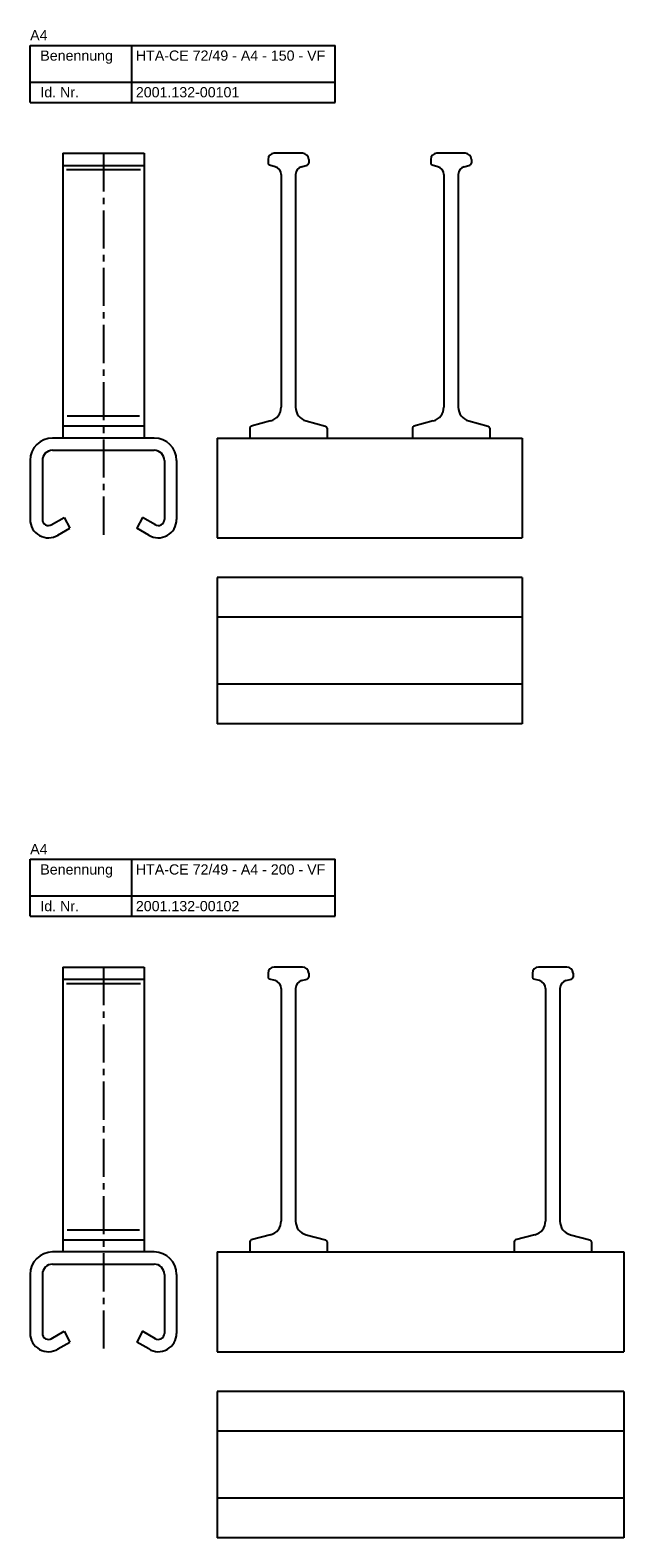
# Model space of a CAD drawing. Header units: millimetres. Extents: x 2523 to 3665, y -378 to 2763.
# Tile 5 of 5: x 2523 to 2815, y 2022 to 2763. Entities that reach past the tile are written whole.
import ezdxf

# ---------------------------------------------------------------- set-up
doc = ezdxf.new("R2010")
doc.units = ezdxf.units.MM
doc.linetypes.add('MITTE2', pattern=[1.125, 0.75, -0.125, 0.125, -0.125])
doc.layers.add('HALFEN', color=2, linetype='CONTINUOUS')
doc.styles.add('ARIAL50', font='arial.ttf', dxfattribs={"height": 5})

msp = doc.modelspace()

# ---------------------------------------------------------------- linework, layer by layer
at = {"layer": 'HALFEN'}
for p, q in [((2523.5, 2755.25), (2673.5, 2755.25)), ((2523.5, 2727.25), (2523.5, 2755.25)), ((2573.5, 2727.25), (2573.5, 2755.25)), ((2673.5, 2727.25), (2673.5, 2755.25)), ((2523.5, 2737.25), (2673.5, 2737.25)), ((2523.5, 2727.25), (2673.5, 2727.25)), ((2539.5, 2702.25), (2579.5, 2702.25)), ((2539.5, 2702.25), (2539.5, 2562.25)), ((2579.5, 2702.25), (2579.5, 2562.25)), ((2640.5, 2699.25), (2640.5, 2697.32)), ((2657.5, 2702.25), (2643.5, 2702.25)), ((2660.5, 2699.25), (2660.5, 2697.32)), ((2720.5, 2699.25), (2720.5, 2697.32)), ((2737.5, 2702.25), (2723.5, 2702.25)), ((2740.5, 2699.25), (2740.5, 2697.32)), ((2539.5, 2696.25), (2579.5, 2696.25)), ((2643.98, 2695.62), (2641.24, 2696.35)), ((2646.95, 2691.75), (2646.95, 2577.46)), ((2654.05, 2691.75), (2654.05, 2577.46)), ((2657.01, 2695.62), (2659.75, 2696.35)), ((2723.98, 2695.62), (2721.24, 2696.35)), ((2726.95, 2691.75), (2726.95, 2577.46)), ((2734.05, 2691.75), (2734.05, 2577.46)), ((2737.01, 2695.62), (2739.75, 2696.35)), ((2539.5, 2568.25), (2579.5, 2568.25)), ((2631.5, 2567.18), (2631.5, 2562.25)), ((2641.76, 2570.7), (2632.24, 2568.15)), ((2659.23, 2570.7), (2668.75, 2568.15)), ((2669.5, 2567.18), (2669.5, 2562.25)), ((2711.5, 2567.18), (2711.5, 2562.25)), ((2721.76, 2570.7), (2712.24, 2568.15)), ((2739.23, 2570.7), (2748.75, 2568.15)), ((2749.5, 2567.18), (2749.5, 2562.25)), ((2584.5, 2562.25), (2534.5, 2562.25)), ((2615.5, 2562.25), (2765.5, 2562.25)), ((2615.5, 2562.25), (2615.5, 2513.25)), ((2765.5, 2562.25), (2765.5, 2513.25)), ((2523.5, 2551.25), (2523.5, 2548.58)), ((2529.5, 2551.25), (2529.5, 2522.25)), ((2534.5, 2556.25), (2584.5, 2556.25)), ((2589.5, 2551.25), (2589.5, 2522.25)), ((2595.5, 2551.25), (2595.5, 2548.58)), ((2523.5, 2548.58), (2523.5, 2522.25)), ((2595.5, 2548.58), (2595.5, 2522.25)), ((2533.88, 2519.59), (2540.22, 2523.25)), ((2540.22, 2523.25), (2543, 2517.92)), ((2578.77, 2523.25), (2576, 2517.92)), ((2585.11, 2519.59), (2578.77, 2523.25)), ((2537.2, 2514.58), (2543, 2517.92)), ((2581.8, 2514.58), (2576, 2517.92)), ((2615.5, 2513.25), (2765.5, 2513.25)), ((2765.5, 2493.75), (2615.5, 2493.75)), ((2615.5, 2493.75), (2615.5, 2421.75)), ((2765.5, 2493.75), (2765.5, 2421.75)), ((2765.5, 2474.25), (2615.5, 2474.25)), ((2765.5, 2441.25), (2615.5, 2441.25)), ((2765.5, 2421.75), (2615.5, 2421.75)), ((2523.5, 2355.25), (2673.5, 2355.25)), ((2523.5, 2327.25), (2523.5, 2355.25)), ((2573.5, 2327.25), (2573.5, 2355.25)), ((2673.5, 2327.25), (2673.5, 2355.25)), ((2523.5, 2337.25), (2673.5, 2337.25)), ((2523.5, 2327.25), (2673.5, 2327.25)), ((2539.5, 2302.25), (2579.5, 2302.25)), ((2539.5, 2302.25), (2539.5, 2162.25)), ((2579.5, 2302.25), (2579.5, 2162.25)), ((2640.5, 2299.25), (2640.5, 2297.32)), ((2657.5, 2302.25), (2643.5, 2302.25)), ((2660.5, 2299.25), (2660.5, 2297.32)), ((2770.5, 2299.25), (2770.5, 2297.32)), ((2787.5, 2302.25), (2773.5, 2302.25)), ((2790.5, 2299.25), (2790.5, 2297.32)), ((2539.5, 2296.25), (2579.5, 2296.25)), ((2643.98, 2295.62), (2641.24, 2296.35)), ((2646.95, 2291.75), (2646.95, 2177.46)), ((2654.05, 2291.75), (2654.05, 2177.46)), ((2657.01, 2295.62), (2659.75, 2296.35)), ((2773.98, 2295.62), (2771.24, 2296.35)), ((2776.95, 2291.75), (2776.95, 2177.46)), ((2784.05, 2291.75), (2784.05, 2177.46)), ((2787.01, 2295.62), (2789.75, 2296.35)), ((2539.5, 2168.25), (2579.5, 2168.25)), ((2631.5, 2167.18), (2631.5, 2162.25)), ((2641.76, 2170.7), (2632.24, 2168.15)), ((2659.23, 2170.7), (2668.75, 2168.15)), ((2669.5, 2167.18), (2669.5, 2162.25)), ((2761.5, 2167.18), (2761.5, 2162.25)), ((2771.76, 2170.7), (2762.24, 2168.15)), ((2789.23, 2170.7), (2798.75, 2168.15)), ((2799.5, 2167.18), (2799.5, 2162.25)), ((2584.5, 2162.25), (2534.5, 2162.25)), ((2615.5, 2162.25), (2815.5, 2162.25)), ((2615.5, 2162.25), (2615.5, 2113.25)), ((2815.5, 2162.25), (2815.5, 2113.25)), ((2523.5, 2151.25), (2523.5, 2148.58)), ((2529.5, 2151.25), (2529.5, 2122.25)), ((2534.5, 2156.25), (2584.5, 2156.25)), ((2589.5, 2151.25), (2589.5, 2122.25)), ((2595.5, 2151.25), (2595.5, 2148.58)), ((2523.5, 2148.58), (2523.5, 2122.25)), ((2595.5, 2148.58), (2595.5, 2122.25)), ((2533.88, 2119.59), (2540.22, 2123.25)), ((2540.22, 2123.25), (2543, 2117.92)), ((2578.77, 2123.25), (2576, 2117.92)), ((2585.11, 2119.59), (2578.77, 2123.25)), ((2537.2, 2114.58), (2543, 2117.92)), ((2581.8, 2114.58), (2576, 2117.92)), ((2615.5, 2113.25), (2815.5, 2113.25)), ((2815.5, 2093.75), (2615.5, 2093.75)), ((2615.5, 2093.75), (2615.5, 2021.75)), ((2815.5, 2093.75), (2815.5, 2021.75)), ((2815.5, 2074.25), (2615.5, 2074.25)), ((2815.5, 2041.25), (2615.5, 2041.25)), ((2815.5, 2021.75), (2615.5, 2021.75))]:
    msp.add_line(p, q, dxfattribs=at)
at = {"layer": 'HALFEN', "color": 1, "linetype": 'MITTE2', "ltscale": 25}
for p, q in [((2559.5, 2702.25), (2559.5, 2513.25)), ((2559.5, 2302.25), (2559.5, 2113.25))]:
    msp.add_line(p, q, dxfattribs=at)
at = {"layer": 'HALFEN', "color": 1}
for p, q in [((2541.32, 2694.25), (2577.79, 2694.25)), ((2541.68, 2573.2), (2577.31, 2573.2)), ((2541.32, 2294.25), (2577.79, 2294.25)), ((2541.68, 2173.2), (2577.31, 2173.2))]:
    msp.add_line(p, q, dxfattribs=at)
at = {"layer": 'HALFEN'}
for centre, radius, start, end in [((2643.5, 2699.25), 3, 90, 180), ((2641.5, 2697.32), 1, 180, 255), ((2657.5, 2699.25), 3, 0, 90), ((2659.5, 2697.32), 1, 285, 0), ((2723.5, 2699.25), 3, 90, 180), ((2721.5, 2697.32), 1, 180, 255), ((2737.5, 2699.25), 3, 0, 90), ((2739.5, 2697.32), 1, 285, 0), ((2642.95, 2691.75), 4, 0, 75), ((2658.05, 2691.75), 4, 105, 180), ((2722.95, 2691.75), 4, 0, 75), ((2738.05, 2691.75), 4, 105, 180), ((2639.95, 2577.46), 7, 285, 0), ((2661.05, 2577.46), 7, 180, 255), ((2719.95, 2577.46), 7, 285, 0), ((2741.05, 2577.46), 7, 180, 255), ((2632.5, 2567.18), 1, 105, 180), ((2668.5, 2567.18), 1, 0, 75), ((2712.5, 2567.18), 1, 105, 180), ((2748.5, 2567.18), 1, 0, 75), ((2534.5, 2551.25), 11, 90, 180), ((2584.5, 2551.25), 11, 0, 90), ((2534.5, 2551.25), 5, 90, 180), ((2584.5, 2551.25), 5, 0, 90), ((2532.5, 2522.25), 9, 180, 301.486), ((2532.5, 2522.25), 3, 180, 302.57398), ((2586.5, 2522.25), 9, 238.514, 0), ((2586.5, 2522.25), 3, 237.42602, 0), ((2643.5, 2299.25), 3, 90, 180), ((2641.5, 2297.32), 1, 180, 255), ((2657.5, 2299.25), 3, 0, 90), ((2659.5, 2297.32), 1, 285, 0), ((2773.5, 2299.25), 3, 90, 180), ((2771.5, 2297.32), 1, 180, 255), ((2787.5, 2299.25), 3, 0, 90), ((2789.5, 2297.32), 1, 285, 0), ((2642.95, 2291.75), 4, 0, 75), ((2658.05, 2291.75), 4, 105, 180), ((2772.95, 2291.75), 4, 0, 75), ((2788.05, 2291.75), 4, 105, 180), ((2639.95, 2177.46), 7, 285, 0), ((2661.05, 2177.46), 7, 180, 255), ((2769.95, 2177.46), 7, 285, 0), ((2791.05, 2177.46), 7, 180, 255), ((2632.5, 2167.18), 1, 105, 180), ((2668.5, 2167.18), 1, 0, 75), ((2762.5, 2167.18), 1, 105, 180), ((2798.5, 2167.18), 1, 0, 75), ((2534.5, 2151.25), 11, 90, 180), ((2584.5, 2151.25), 11, 0, 90), ((2534.5, 2151.25), 5, 90, 180), ((2584.5, 2151.25), 5, 0, 90), ((2532.5, 2122.25), 9, 180, 301.486), ((2532.5, 2122.25), 3, 180, 302.57398), ((2586.5, 2122.25), 9, 238.514, 0), ((2586.5, 2122.25), 3, 237.42602, 0)]:
    msp.add_arc(centre, radius, start, end, dxfattribs=at)

# ---------------------------------------------------------------- texts
at = {"layer": 'HALFEN', "style": 'ARIAL50'}
for s, p in [('A4', (2523.5, 2757.75)), ('Benennung', (2528.5, 2747.75)), ('HTA-CE 72/49 - A4 - 150 - VF', (2575.5, 2747.75)), ('Id. Nr.', (2528.5, 2729.75)), ('2001.132-00101', (2575.5, 2729.75)), ('A4', (2523.5, 2357.75)), ('Benennung', (2528.5, 2347.75)), ('HTA-CE 72/49 - A4 - 200 - VF', (2575.5, 2347.75)), ('Id. Nr.', (2528.5, 2329.75)), ('2001.132-00102', (2575.5, 2329.75))]:
    msp.add_text(s, height=5, dxfattribs=at).set_placement(p)

doc.saveas('drawing.dxf')
